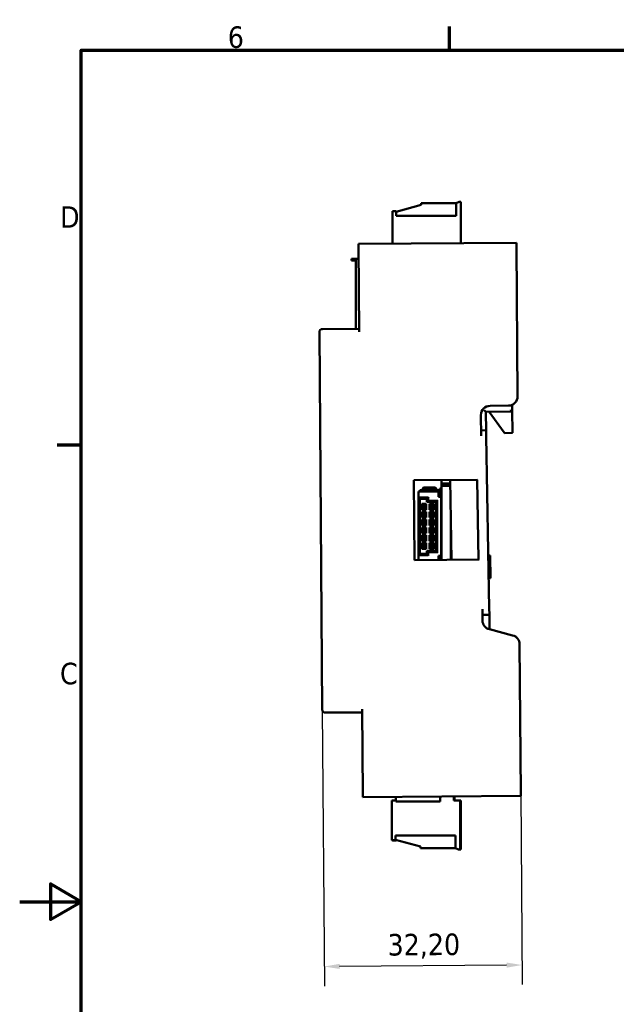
# Model space of a CAD drawing. Header units: millimetres. Extents: x 0 to 795, y -71 to 297.
# Tile 2 of 12: x 0 to 97, y 132 to 292. Entities that reach past the tile are written whole.
import ezdxf

# ---------------------------------------------------------------- set-up
doc = ezdxf.new("R2010")
doc.units = ezdxf.units.MM
for name, color, linetype, lineweight in [('Bordo (ISO)', 7, 'Continuous', 70), ('Quota (ISO)', 7, 'Continuous', 25), ('Visibile (ISO)', 7, 'Continuous', 50)]:
    doc.layers.add(name, color=color, linetype=linetype, lineweight=lineweight)
doc.styles.add('Testo nota (ISO)', font='tahoma.ttf')
doc.dimstyles.new('Default (ISO)', dxfattribs={"dimtxt": 3.5, "dimasz": 2.5, "dimexe": 3.175, "dimexo": 0, "dimgap": 0.762, "dimtad": 1, "dimrnd": 1e-08, "dimzin": 0, "dimtxsty": 'Testo nota (ISO)', "dimcen": 0.09, "dimdle": 10, "dimclrd": 256, "dimclre": 256, "dimclrt": 256, "dimazin": 0, "dimtfac": 1.001486, "dimtmove": 0, "dimatfit": 3, "dimfxl": 1, "dimtolj": 1, "dimtzin": 0, "dimlwd": -1, "dimlwe": -1, "dimarcsym": 0})

# ---------------------------------------------------------------- blocks, each defined once
blk = doc.blocks.new('Bordi Bordo di default')
at = {"layer": 'Bordo (ISO)'}
for p, q in [((70, 287), (70, 290.9)), ((10, 222.75), (6.1, 222.75))]:
    blk.add_line(p, q, dxfattribs=at)
at = {"layer": 'Bordo (ISO)', "flags": 128}
for points in [[(10, 10), (10, 287), (410, 287), (410, 10), (10, 10)], [(0, 148.5), (10, 148.5), (5, 151.39), (5, 145.61), (10, 148.5)]]:
    blk.add_lwpolyline(points, dxfattribs=at)
at = {"layer": 'Bordo (ISO)', "char_height": 3.5, "attachment_point": 7, "style": 'Testo nota (ISO)'}
for s, insert in [('6', (33.88, 287.33)), ('D', (6.57, 258.13)), ('C', (6.56, 183.81))]:
    blk.add_mtext(s, dxfattribs=dict(at, insert=insert))
blk = doc.blocks.new('*D8')
at = {"layer": 'Defpoints', "color": 0, "transparency": 16777216}
for p in [(49.26, 179.76), (81.57, 166.21), (49.58, 137.96)]:
    blk.add_point(p, dxfattribs=at)
at = {"layer": 'Quota (ISO)', "transparency": 16777216}
for p, q in [((49.26, 179.76), (49.61, 134.79)), ((81.57, 166.21), (81.81, 135.04)), ((79.28, 138.19), (52.08, 137.98))]:
    blk.add_line(p, q, dxfattribs=at)
for points in [[(52.08, 138.4), (52.09, 137.57), (49.58, 137.96)], [(79.28, 138.61), (79.29, 137.78), (81.78, 138.21)]]:
    blk.add_solid(points, dxfattribs=at)
at = {"layer": 'Quota (ISO)', "transparency": 16777216, "insert": (59.87, 143.25), "char_height": 3.5, "attachment_point": 1, "rotation": 0.4444, "style": 'Testo nota (ISO)'}
blk.add_mtext('\\A1;\\fTahoma|b0|i0;32,20\\P', dxfattribs=at)

msp = doc.modelspace()

# ---------------------------------------------------------------- linework, layer by layer
at = {"layer": 'Visibile (ISO)'}
for p, q in [((65.359, 261.851), (61.309, 260.751)), ((71.059, 262.151), (65.359, 262.151)), ((65.359, 262.151), (65.359, 261.851)), ((71.059, 262.156), (71.559, 262.351)), ((71.059, 260.051), (71.059, 262.156)), ((71.059, 260.051), (71.059, 262.151)), ((71.559, 262.351), (71.809, 262.351)), ((71.809, 262.351), (71.809, 255.639)), ((60.709, 255.553), (60.709, 260.851)), ((60.709, 260.851), (61.309, 260.851)), ((61.309, 260.851), (61.309, 260.051)), ((61.309, 260.751), (61.309, 260.051)), ((61.309, 260.051), (71.059, 260.051)), ((61.309, 260.051), (71.059, 260.051)), ((80.872, 255.709), (55.173, 255.51)), ((55.173, 255.51), (55.177, 255.01)), ((55.284, 241.21), (55.177, 255.01)), ((80.876, 255.209), (80.872, 255.709)), ((80.876, 255.209), (81.066, 230.71)), ((54.019, 253.089), (54.019, 252.789)), ((54.519, 253.089), (54.019, 253.089)), ((54.569, 253.089), (54.519, 253.089)), ((55.192, 253.066), (54.75, 253.066)), ((54.75, 241.706), (54.75, 253.066)), ((54.877, 253.066), (54.877, 253.066)), ((54.519, 252.789), (54.019, 252.789)), ((54.569, 252.789), (54.519, 252.789)), ((48.784, 241.16), (49.26, 179.762)), ((55.28, 241.71), (49.28, 241.664)), ((76.578, 229.175), (79.578, 229.198)), ((80.192, 228.37), (80.176, 229.328)), ((75.116, 224.28), (75.09, 227.663)), ((75.895, 228.195), (80.094, 228.268)), ((75.948, 225.096), (75.895, 228.195)), ((76.444, 228.205), (78.884, 224.847)), ((80.253, 224.871), (80.192, 228.37)), ((75.847, 225.194), (75.109, 225.181)), ((75.964, 224.196), (75.948, 225.096)), ((78.884, 224.847), (78.956, 224.748)), ((78.956, 224.748), (80.155, 224.769)), ((76.45, 196.2), (75.964, 224.196)), ((64.171, 217.078), (74.555, 217.159)), ((64.272, 204.079), (64.171, 217.078)), ((68.669, 217.113), (68.669, 216.559)), ((68.669, 216.559), (68.669, 216.358)), ((70.096, 216.559), (68.669, 216.559)), ((68.669, 216.358), (68.669, 216.159)), ((70.099, 216.358), (68.669, 216.358)), ((70.311, 204.126), (70.086, 217.124)), ((74.486, 217.158), (74.711, 204.16)), ((64.929, 215.228), (64.929, 214.343)), ((65.169, 215.228), (64.929, 215.228)), ((65.169, 215.228), (65.169, 215.428)), ((65.169, 215.428), (65.269, 215.428)), ((65.269, 215.228), (65.169, 215.228)), ((65.269, 215.428), (68.309, 215.428)), ((65.269, 215.228), (68.309, 215.228)), ((65.609, 215.758), (65.759, 215.908)), ((65.609, 215.758), (65.709, 215.758)), ((65.609, 215.628), (65.609, 215.758)), ((65.609, 215.628), (65.709, 215.628)), ((65.709, 215.758), (65.753, 215.802)), ((65.709, 215.758), (65.709, 215.428)), ((65.753, 215.802), (65.859, 215.908)), ((65.759, 215.908), (65.859, 215.908)), ((65.859, 215.908), (66.159, 215.908)), ((65.859, 215.758), (66.159, 215.758)), ((66.159, 215.908), (67.259, 215.908)), ((66.265, 215.802), (66.159, 215.908)), ((66.265, 215.802), (66.309, 215.758)), ((66.309, 215.758), (66.353, 215.715)), ((66.309, 215.758), (66.309, 215.428)), ((66.459, 215.758), (66.959, 215.758)), ((67.065, 215.715), (67.109, 215.758)), ((67.109, 215.758), (67.153, 215.802)), ((67.109, 215.758), (67.109, 215.428)), ((67.153, 215.802), (67.259, 215.908)), ((67.259, 215.908), (67.559, 215.908)), ((67.259, 215.758), (67.559, 215.758)), ((67.559, 215.908), (67.659, 215.908)), ((67.665, 215.802), (67.559, 215.908)), ((67.809, 215.758), (67.659, 215.908)), ((67.665, 215.802), (67.709, 215.758)), ((67.709, 215.758), (67.709, 215.428)), ((67.709, 215.758), (67.809, 215.758)), ((67.709, 215.628), (67.809, 215.628)), ((67.809, 215.628), (67.809, 215.758)), ((68.209, 214.343), (68.209, 215.228)), ((68.409, 215.628), (68.409, 215.728)), ((68.409, 215.728), (68.609, 215.728)), ((68.409, 214.828), (68.409, 215.628)), ((68.409, 214.728), (68.409, 214.828)), ((68.409, 214.728), (68.609, 214.728)), ((68.609, 215.728), (68.609, 215.628)), ((68.609, 214.828), (68.609, 215.628)), ((68.609, 215.228), (68.669, 215.228)), ((68.609, 214.828), (68.609, 214.728)), ((68.609, 214.728), (68.609, 214.343)), ((68.669, 216.159), (68.669, 204.113)), ((70.103, 216.159), (68.669, 216.159)), ((64.929, 214.243), (64.929, 214.343)), ((64.929, 214.243), (64.929, 204.873)), ((64.929, 214.243), (65.129, 214.043)), ((66.479, 214.243), (64.929, 214.243)), ((65.129, 214.043), (65.129, 205.073)), ((66.279, 214.043), (65.129, 214.043)), ((65.444, 212.258), (65.444, 213.208)), ((65.444, 213.208), (66.194, 213.208)), ((65.644, 213.008), (65.444, 213.208)), ((65.994, 213.008), (66.194, 213.208)), ((66.194, 213.208), (66.194, 212.258)), ((66.479, 214.243), (66.279, 214.043)), ((66.279, 213.543), (66.279, 214.043)), ((66.479, 213.743), (66.279, 213.543)), ((67.779, 213.543), (66.279, 213.543)), ((66.479, 214.243), (66.579, 214.343)), ((66.479, 213.743), (66.479, 214.243)), ((66.479, 213.743), (66.579, 213.843)), ((67.979, 213.743), (66.479, 213.743)), ((66.714, 212.258), (66.714, 213.208)), ((66.714, 213.208), (67.464, 213.208)), ((66.914, 213.008), (66.714, 213.208)), ((67.264, 213.008), (67.464, 213.208)), ((67.464, 213.208), (67.464, 212.258)), ((67.979, 213.743), (67.779, 213.543)), ((67.779, 205.573), (67.779, 213.543)), ((67.979, 213.743), (68.079, 213.843)), ((67.979, 205.373), (67.979, 213.743)), ((68.609, 214.343), (68.209, 214.343)), ((68.609, 204.773), (68.609, 214.343)), ((68.609, 214.193), (68.669, 214.193)), ((65.644, 212.458), (65.444, 212.258)), ((66.194, 212.258), (65.444, 212.258)), ((65.444, 210.988), (65.444, 211.938)), ((65.444, 211.938), (66.194, 211.938)), ((65.644, 211.738), (65.444, 211.938)), ((65.644, 213.008), (65.994, 213.008)), ((65.644, 212.458), (65.644, 213.008)), ((65.994, 212.458), (65.644, 212.458)), ((65.644, 211.738), (65.994, 211.738)), ((65.644, 211.188), (65.644, 211.738)), ((65.719, 212.983), (65.719, 212.483)), ((65.719, 211.713), (65.719, 211.213)), ((65.919, 212.483), (65.919, 212.983)), ((65.919, 211.213), (65.919, 211.713)), ((65.994, 213.008), (65.994, 212.458)), ((65.994, 212.458), (66.194, 212.258)), ((65.994, 211.738), (66.194, 211.938)), ((65.994, 211.738), (65.994, 211.188)), ((66.194, 211.938), (66.194, 210.988)), ((66.914, 212.458), (66.714, 212.258)), ((67.464, 212.258), (66.714, 212.258)), ((66.714, 210.988), (66.714, 211.938)), ((66.714, 211.938), (67.464, 211.938)), ((66.914, 211.738), (66.714, 211.938)), ((66.914, 213.008), (67.264, 213.008)), ((66.914, 212.458), (66.914, 213.008)), ((67.264, 212.458), (66.914, 212.458)), ((66.914, 211.738), (67.264, 211.738)), ((66.914, 211.188), (66.914, 211.738)), ((66.989, 212.983), (66.989, 212.483)), ((66.989, 212.908), (67.189, 212.908)), ((66.989, 212.558), (67.189, 212.558)), ((66.989, 211.713), (66.989, 211.213)), ((66.989, 211.638), (67.189, 211.638)), ((67.189, 212.483), (67.189, 212.983)), ((67.189, 211.213), (67.189, 211.713)), ((67.264, 213.008), (67.264, 212.458)), ((67.264, 212.458), (67.464, 212.258)), ((67.264, 211.738), (67.464, 211.938)), ((67.264, 211.738), (67.264, 211.188)), ((67.464, 211.938), (67.464, 210.988)), ((65.644, 211.188), (65.444, 210.988)), ((66.194, 210.988), (65.444, 210.988)), ((65.444, 209.718), (65.444, 210.668)), ((65.444, 210.668), (66.194, 210.668)), ((65.644, 210.468), (65.444, 210.668)), ((65.644, 209.918), (65.444, 209.718)), ((65.994, 211.188), (65.644, 211.188)), ((65.644, 210.468), (65.994, 210.468)), ((65.644, 209.918), (65.644, 210.468)), ((65.994, 209.918), (65.644, 209.918)), ((65.719, 210.443), (65.719, 209.943)), ((65.919, 209.943), (65.919, 210.443)), ((65.994, 211.188), (66.194, 210.988)), ((65.994, 210.468), (66.194, 210.668)), ((65.994, 210.468), (65.994, 209.918)), ((65.994, 209.918), (66.194, 209.718)), ((66.194, 210.668), (66.194, 209.718)), ((66.914, 211.188), (66.714, 210.988)), ((67.464, 210.988), (66.714, 210.988)), ((66.714, 209.718), (66.714, 210.668)), ((66.714, 210.668), (67.464, 210.668)), ((66.914, 210.468), (66.714, 210.668)), ((66.914, 209.918), (66.714, 209.718)), ((67.264, 211.188), (66.914, 211.188)), ((66.914, 210.468), (67.264, 210.468)), ((66.914, 209.918), (66.914, 210.468)), ((67.264, 209.918), (66.914, 209.918)), ((66.989, 211.288), (67.189, 211.288)), ((66.989, 210.443), (66.989, 209.943)), ((66.989, 210.368), (67.189, 210.368)), ((66.989, 210.018), (67.189, 210.018)), ((67.189, 209.943), (67.189, 210.443)), ((67.264, 211.188), (67.464, 210.988)), ((67.264, 210.468), (67.464, 210.668)), ((67.264, 210.468), (67.264, 209.918)), ((67.264, 209.918), (67.464, 209.718)), ((67.464, 210.668), (67.464, 209.718)), ((70.207, 210.14), (70.207, 204.125)), ((66.194, 209.718), (65.444, 209.718)), ((65.444, 208.448), (65.444, 209.398)), ((65.444, 209.398), (66.194, 209.398)), ((65.644, 209.198), (65.444, 209.398)), ((65.644, 208.648), (65.444, 208.448)), ((66.194, 208.448), (65.444, 208.448)), ((65.644, 209.198), (65.994, 209.198)), ((65.644, 208.648), (65.644, 209.198)), ((65.994, 208.648), (65.644, 208.648)), ((65.719, 209.173), (65.719, 208.673)), ((65.919, 208.673), (65.919, 209.173)), ((65.994, 209.198), (66.194, 209.398)), ((65.994, 209.198), (65.994, 208.648)), ((65.994, 208.648), (66.194, 208.448)), ((66.194, 209.398), (66.194, 208.448)), ((67.464, 209.718), (66.714, 209.718)), ((66.714, 208.448), (66.714, 209.398)), ((66.714, 209.398), (67.464, 209.398)), ((66.914, 209.198), (66.714, 209.398)), ((66.914, 208.648), (66.714, 208.448)), ((67.464, 208.448), (66.714, 208.448)), ((66.914, 209.198), (67.264, 209.198)), ((66.914, 208.648), (66.914, 209.198)), ((67.264, 208.648), (66.914, 208.648)), ((66.989, 209.173), (66.989, 208.673)), ((66.989, 209.098), (67.189, 209.098)), ((66.989, 208.748), (67.189, 208.748)), ((67.189, 208.673), (67.189, 209.173)), ((67.264, 209.198), (67.464, 209.398)), ((67.264, 209.198), (67.264, 208.648)), ((67.264, 208.648), (67.464, 208.448)), ((67.464, 209.398), (67.464, 208.448)), ((65.444, 207.178), (65.444, 208.128)), ((65.444, 208.128), (66.194, 208.128)), ((65.644, 207.928), (65.444, 208.128)), ((65.644, 207.378), (65.444, 207.178)), ((66.194, 207.178), (65.444, 207.178)), ((65.444, 205.908), (65.444, 206.858)), ((65.444, 206.858), (66.194, 206.858)), ((65.644, 206.658), (65.444, 206.858)), ((65.644, 207.928), (65.994, 207.928)), ((65.644, 207.378), (65.644, 207.928)), ((65.994, 207.378), (65.644, 207.378)), ((65.644, 206.658), (65.994, 206.658)), ((65.644, 206.108), (65.644, 206.658)), ((65.719, 207.903), (65.719, 207.403)), ((65.719, 206.633), (65.719, 206.133)), ((65.919, 207.403), (65.919, 207.903)), ((65.919, 206.133), (65.919, 206.633)), ((65.994, 207.928), (66.194, 208.128)), ((65.994, 207.928), (65.994, 207.378)), ((65.994, 207.378), (66.194, 207.178)), ((65.994, 206.658), (66.194, 206.858)), ((65.994, 206.658), (65.994, 206.108)), ((66.194, 208.128), (66.194, 207.178)), ((66.194, 206.858), (66.194, 205.908)), ((66.714, 207.178), (66.714, 208.128)), ((66.714, 208.128), (67.464, 208.128)), ((66.914, 207.928), (66.714, 208.128)), ((66.914, 207.378), (66.714, 207.178)), ((67.464, 207.178), (66.714, 207.178)), ((66.714, 205.908), (66.714, 206.858)), ((66.714, 206.858), (67.464, 206.858)), ((66.914, 206.658), (66.714, 206.858)), ((66.914, 207.928), (67.264, 207.928)), ((66.914, 207.378), (66.914, 207.928)), ((67.264, 207.378), (66.914, 207.378)), ((66.914, 206.658), (67.264, 206.658)), ((66.914, 206.108), (66.914, 206.658)), ((66.989, 207.903), (66.989, 207.403)), ((66.989, 207.828), (67.189, 207.828)), ((66.989, 207.478), (67.189, 207.478)), ((66.989, 206.633), (66.989, 206.133)), ((67.189, 207.403), (67.189, 207.903)), ((67.189, 206.133), (67.189, 206.633)), ((67.264, 207.928), (67.464, 208.128)), ((67.264, 207.928), (67.264, 207.378)), ((67.264, 207.378), (67.464, 207.178)), ((67.264, 206.658), (67.464, 206.858)), ((67.264, 206.658), (67.264, 206.108)), ((67.464, 208.128), (67.464, 207.178)), ((67.464, 206.858), (67.464, 205.908)), ((70.207, 206.837), (70.264, 206.837)), ((64.929, 204.873), (65.129, 205.073)), ((65.129, 205.073), (66.279, 205.073)), ((65.644, 206.108), (65.444, 205.908)), ((66.194, 205.908), (65.444, 205.908)), ((65.994, 206.108), (65.644, 206.108)), ((65.994, 206.108), (66.194, 205.908)), ((66.279, 205.073), (66.279, 205.573)), ((66.279, 205.573), (67.779, 205.573)), ((66.479, 205.373), (66.279, 205.573)), ((66.479, 204.873), (66.279, 205.073)), ((66.479, 204.873), (66.479, 205.373)), ((66.479, 205.373), (67.979, 205.373)), ((66.479, 205.373), (66.579, 205.273)), ((66.914, 206.108), (66.714, 205.908)), ((67.464, 205.908), (66.714, 205.908)), ((67.264, 206.108), (66.914, 206.108)), ((66.989, 206.558), (67.189, 206.558)), ((66.989, 206.208), (67.189, 206.208)), ((67.264, 206.108), (67.464, 205.908)), ((67.979, 205.373), (67.779, 205.573)), ((67.979, 205.373), (68.079, 205.273)), ((74.781, 204.16), (64.272, 204.079)), ((64.929, 204.773), (64.929, 204.873)), ((64.929, 204.873), (66.479, 204.873)), ((64.929, 204.773), (64.929, 204.084)), ((66.479, 204.873), (66.579, 204.773)), ((68.209, 204.773), (68.209, 204.109)), ((68.609, 204.773), (68.209, 204.773)), ((68.409, 204.288), (68.409, 204.388)), ((68.409, 204.388), (68.609, 204.388)), ((68.409, 204.111), (68.409, 204.288)), ((68.609, 204.388), (68.609, 204.773)), ((68.609, 204.548), (68.669, 204.548)), ((68.609, 204.388), (68.609, 204.288)), ((68.609, 204.112), (68.609, 204.288)), ((70.307, 204.377), (70.307, 204.126)), ((76.601, 204.803), (76.301, 204.798)), ((76.601, 204.8), (76.301, 204.795)), ((76.602, 204.729), (76.302, 204.724)), ((76.608, 204.372), (76.308, 204.367)), ((76.601, 204.803), (76.601, 204.8)), ((76.601, 204.8), (76.602, 204.729)), ((76.602, 204.729), (76.608, 204.372)), ((76.608, 204.372), (76.656, 201.587)), ((76.656, 201.587), (76.356, 201.582)), ((76.663, 201.23), (76.363, 201.225)), ((76.664, 201.156), (76.364, 201.151)), ((76.656, 201.587), (76.663, 201.23)), ((76.663, 201.23), (76.664, 201.156)), ((75.349, 194.255), (75.335, 196.082)), ((76.465, 195.3), (76.45, 196.2)), ((75.342, 195.181), (76.367, 195.199)), ((76.465, 195.3), (76.509, 192.806)), ((80.256, 191.833), (76.472, 192.815)), ((80.648, 191.669), (80.83, 191.623)), ((80.83, 191.623), (80.831, 191.54)), ((81.379, 190.392), (81.566, 166.212)), ((55.867, 166.013), (55.76, 179.812)), ((49.764, 179.266), (55.764, 179.312)), ((55.867, 166.013), (55.871, 165.513)), ((55.871, 165.513), (81.57, 165.712)), ((61.259, 164.993), (60.583, 164.993)), ((60.583, 164.993), (60.584, 158.493)), ((61.259, 165.554), (61.259, 164.791)), ((68.459, 164.791), (68.459, 165.61)), ((70.683, 165.627), (70.683, 164.994)), ((71.683, 164.995), (70.683, 164.994)), ((70.81, 165.628), (70.81, 164.994)), ((71.684, 156.995), (71.683, 164.995)), ((71.81, 164.993), (71.683, 164.993)), ((71.812, 156.993), (71.81, 164.993)), ((81.57, 165.712), (81.566, 166.212)), ((61.259, 164.791), (68.459, 164.791)), ((61.184, 159.293), (70.934, 159.295)), ((61.184, 159.293), (70.934, 159.295)), ((61.184, 158.493), (61.184, 159.293)), ((61.184, 158.593), (61.184, 159.293)), ((65.234, 157.493), (61.184, 158.593)), ((70.934, 159.295), (70.934, 157.19)), ((70.934, 159.295), (70.934, 157.195)), ((60.584, 158.493), (61.184, 158.493)), ((60.711, 158.493), (60.711, 158.491)), ((60.711, 158.491), (61.311, 158.491)), ((61.311, 158.491), (61.311, 158.558)), ((65.234, 157.193), (65.234, 157.493)), ((70.934, 157.195), (65.234, 157.193)), ((71.434, 156.995), (70.934, 157.19)), ((71.434, 156.995), (71.684, 156.995)), ((71.562, 156.993), (71.557, 156.995)), ((71.562, 156.993), (71.812, 156.993))]:
    msp.add_line(p, q, dxfattribs=at)
for centre, radius, start, end in [((54.569, 252.539), 0.55, 70.80875, 90), ((73.367, 244.56), 20.353, 155.29787, 155.29807), ((54.569, 252.539), 0.25, 43.68158, 90), ((49.284, 241.164), 0.5, 90.44437, 180.44437), ((79.566, 230.698), 1.5, 270.44437, 0.44437), ((76.59, 227.675), 1.5, 90.44437, 180.44437), ((75.848, 225.094), 0.1, 0.99411, 90.99411), ((80.153, 224.869), 0.1, 270.99411, 0.99411), ((65.859, 215.908), 0.15, 225, 270), ((66.159, 215.908), 0.15, 270, 315), ((66.459, 215.608), 0.15, 90, 135), ((66.959, 215.608), 0.15, 45, 90), ((67.259, 215.908), 0.15, 225, 270), ((67.559, 215.908), 0.15, 270, 315), ((68.309, 215.128), 0.3, 70.52877, 90), ((68.309, 215.128), 0.1, 0, 90), ((65.669, 212.983), 0.05, 0, 30.00002), ((65.669, 212.483), 0.05, 330.00002, 0), ((65.669, 211.713), 0.05, 0, 30.00002), ((65.969, 212.983), 0.05, 149.99998, 180), ((65.969, 212.483), 0.05, 180, 209.99998), ((65.969, 211.713), 0.05, 149.99998, 180), ((66.939, 212.983), 0.05, 0, 30.00002), ((66.939, 212.483), 0.05, 330.00002, 0), ((66.939, 211.713), 0.05, 0, 30.00002), ((67.239, 212.983), 0.05, 149.99998, 180), ((67.239, 212.483), 0.05, 180, 209.99998), ((67.239, 211.713), 0.05, 149.99998, 180), ((65.669, 211.213), 0.05, 330.00002, 0), ((65.669, 210.443), 0.05, 0, 30.00002), ((65.669, 209.943), 0.05, 330.00002, 0), ((65.969, 211.213), 0.05, 180, 209.99998), ((65.969, 210.443), 0.05, 149.99998, 180), ((65.969, 209.943), 0.05, 180, 209.99998), ((66.939, 211.213), 0.05, 330.00002, 0), ((66.939, 210.443), 0.05, 0, 30.00002), ((66.939, 209.943), 0.05, 330.00002, 0), ((67.239, 211.213), 0.05, 180, 209.99998), ((67.239, 210.443), 0.05, 149.99998, 180), ((67.239, 209.943), 0.05, 180, 209.99998), ((65.669, 209.173), 0.05, 0, 30.00002), ((65.669, 208.673), 0.05, 330.00002, 0), ((65.969, 209.173), 0.05, 149.99998, 180), ((65.969, 208.673), 0.05, 180, 209.99998), ((66.939, 209.173), 0.05, 0, 30.00002), ((66.939, 208.673), 0.05, 330.00002, 0), ((67.239, 209.173), 0.05, 149.99998, 180), ((67.239, 208.673), 0.05, 180, 209.99998), ((65.669, 207.903), 0.05, 0, 30.00002), ((65.669, 207.403), 0.05, 330.00002, 0), ((65.669, 206.633), 0.05, 0, 30.00002), ((65.969, 207.903), 0.05, 149.99998, 180), ((65.969, 207.403), 0.05, 180, 209.99998), ((65.969, 206.633), 0.05, 149.99998, 180), ((66.939, 207.903), 0.05, 0, 30.00002), ((66.939, 207.403), 0.05, 330.00002, 0), ((66.939, 206.633), 0.05, 0, 30.00002), ((67.239, 207.903), 0.05, 149.99998, 180), ((67.239, 207.403), 0.05, 180, 209.99998), ((67.239, 206.633), 0.05, 149.99998, 180), ((65.669, 206.133), 0.05, 330.00002, 0), ((65.969, 206.133), 0.05, 180, 209.99998), ((66.939, 206.133), 0.05, 330.00002, 0), ((67.239, 206.133), 0.05, 180, 209.99998), ((70.407, 206.437), 0.2, 180, 228.25544), ((76.849, 194.267), 1.5, 180.44437, 255.44437), ((76.365, 195.299), 0.1, 270.99411, 0.99411), ((79.879, 190.381), 1.5, 0.44437, 75.44437), ((49.76, 179.766), 0.5, 180.44437, 270.44437)]:
    msp.add_arc(centre, radius, start, end, dxfattribs=at)
msp.add_ellipse((75.64, 228.441), major_axis=(0.254, -0.246), ratio=0.0043634, start_param=4.7080257, end_param=6.278822, dxfattribs=at)
for points in [[(80.047, 228.342), (80.038, 228.357), (80.017, 228.389), (79.979, 228.45), (79.952, 228.493), (79.938, 228.516)], [(79.938, 228.516), (79.96, 228.502), (80.005, 228.477), (80.068, 228.441), (80.101, 228.421), (80.116, 228.412)], [(80.094, 228.268), (80.094, 228.268), (80.09, 228.274), (80.074, 228.297), (80.057, 228.326), (80.047, 228.342)], [(80.094, 228.268), (80.107, 228.269), (80.133, 228.274), (80.155, 228.289), (80.164, 228.299)], [(80.116, 228.412), (80.132, 228.403), (80.162, 228.387), (80.186, 228.373), (80.192, 228.37), (80.192, 228.37)], [(80.164, 228.299), (80.173, 228.308), (80.188, 228.331), (80.193, 228.357), (80.192, 228.37)]]:
    msp.add_open_spline(points, degree=3, dxfattribs=at)

# ---------------------------------------------------------------- block references
msp.add_blockref('Bordi Bordo di default', (0, 0))

# ---------------------------------------------------------------- dimensions: what is measured, and where the dimension line sits
at = {"layer": 'Quota (ISO)'}
dim = msp.add_linear_dim(base=(49.585, 137.963), p1=(81.566, 166.212), p2=(49.26, 179.762), angle=180.44437, text='\\fTahoma|b0|i0;<>\\P', dimstyle='Default (ISO)', override={"dimgap": 0.762, "dimdec": 2, "dimtol": 0, "dimlim": 0, "dimtp": 0, "dimtm": 0, "dimtdec": 2, "dimtofl": 0, "dimatfit": 1, "dimtvp": -0.25}, dxfattribs=at)
dim.commit()
dim.dimension.update_dxf_attribs({"geometry": '*D8', "text_midpoint": (65.684, 138.088), "dimtype": 160})

doc.saveas('drawing.dxf')
